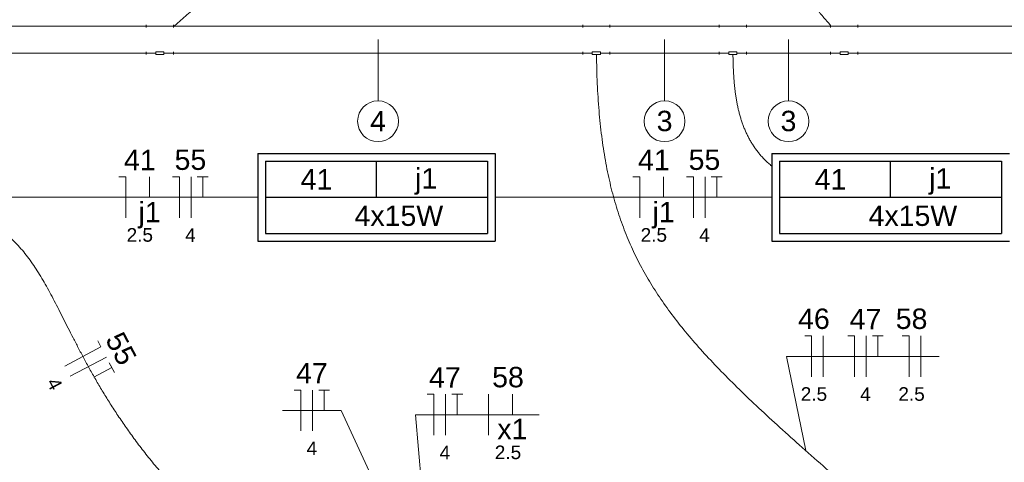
# Model space of a CAD drawing. Header units: millimetres. Extents: x -8 to 220, y -114 to 51.
# Tile 61 of 82: x 35.1 to 38.72, y 41.82 to 43.45. Entities that reach past the tile are written whole.
import ezdxf

# ---------------------------------------------------------------- set-up
doc = ezdxf.new("R2010")
doc.units = ezdxf.units.MM
doc.header["$MEASUREMENT"] = 0
for name, color, linetype, lineweight in [('Conexões - condutos Retangulares', 8, 'Continuous', 5), ('EL-Condutos', 4, 'Continuous', 5), ('EL-Fios (Fase 1)', 7, 'Continuous', 5), ('EL-Fios (Neutro)', 7, 'Continuous', 5), ('EL-Fios (Retorno)', 7, 'Continuous', 5), ('EL-Fios (Terra)', 7, 'Continuous', 5), ('EL-Textos fios', 7, 'Continuous', 5), ('Textos', 7, 'Continuous', 5)]:
    doc.layers.add(name, color=color, linetype=linetype, lineweight=lineweight)
doc.layers.add('P-SIMBOL', color=5, linetype='Continuous')
doc.styles.add('Arial', font='arial.ttf')

msp = doc.modelspace()

# ---------------------------------------------------------------- linework, layer by layer
at = {"layer": 'Conexões - condutos Retangulares'}
for p, q in [((35.5679, 43.4314), (35.5679, 43.4214)), ((35.5679, 43.4264), (35.6679, 43.4264)), ((35.6679, 43.4314), (35.6679, 43.4214)), ((37.173, 43.4314), (37.173, 43.4214)), ((37.173, 43.4264), (37.273, 43.4264)), ((37.273, 43.4314), (37.273, 43.4214)), ((37.6751, 43.4314), (37.6751, 43.4214)), ((37.6751, 43.4264), (37.7751, 43.4264)), ((37.7751, 43.4314), (37.7751, 43.4214)), ((38.084, 43.4314), (38.084, 43.4214)), ((38.084, 43.4264), (38.184, 43.4264)), ((38.184, 43.4314), (38.184, 43.4214)), ((35.5679, 43.3314), (35.5679, 43.3214)), ((35.6029, 43.3264), (35.5679, 43.3264)), ((35.6329, 43.3314), (35.6029, 43.3314)), ((35.6029, 43.3314), (35.6029, 43.3214)), ((35.6329, 43.3214), (35.6029, 43.3214)), ((35.6329, 43.3314), (35.6329, 43.3214)), ((35.6679, 43.3264), (35.6329, 43.3264)), ((35.6679, 43.3314), (35.6679, 43.3214)), ((37.173, 43.3314), (37.173, 43.3214)), ((37.208, 43.3264), (37.173, 43.3264)), ((37.238, 43.3314), (37.208, 43.3314)), ((37.208, 43.3314), (37.208, 43.3214)), ((37.238, 43.3214), (37.208, 43.3214)), ((37.238, 43.3314), (37.238, 43.3214)), ((37.273, 43.3264), (37.238, 43.3264)), ((37.273, 43.3314), (37.273, 43.3214)), ((37.6751, 43.3314), (37.6751, 43.3214)), ((37.7101, 43.3264), (37.6751, 43.3264)), ((37.7401, 43.3314), (37.7101, 43.3314)), ((37.7101, 43.3314), (37.7101, 43.3214)), ((37.7401, 43.3214), (37.7101, 43.3214)), ((37.7401, 43.3314), (37.7401, 43.3214)), ((37.7751, 43.3264), (37.7401, 43.3264)), ((37.7751, 43.3314), (37.7751, 43.3214)), ((38.084, 43.3314), (38.084, 43.3214)), ((38.119, 43.3264), (38.084, 43.3264)), ((38.149, 43.3314), (38.119, 43.3314)), ((38.119, 43.3314), (38.119, 43.3214)), ((38.149, 43.3214), (38.119, 43.3214)), ((38.149, 43.3314), (38.149, 43.3214)), ((38.184, 43.3264), (38.149, 43.3264)), ((38.184, 43.3314), (38.184, 43.3214))]:
    msp.add_line(p, q, dxfattribs=at)
at = {"layer": 'EL-Condutos', "linetype": 'Continuous'}
for p, q in [((33.7106, 43.4264), (35.5679, 43.4264)), ((35.6679, 43.4264), (37.173, 43.4264)), ((37.273, 43.4264), (37.6751, 43.4264)), ((37.7751, 43.4264), (38.084, 43.4264)), ((38.184, 43.4264), (39.0847, 43.4264)), ((33.7106, 43.3264), (35.5679, 43.3264)), ((35.6679, 43.3264), (37.173, 43.3264)), ((37.273, 43.3264), (37.6751, 43.3264)), ((37.7751, 43.3264), (38.084, 43.3264)), ((38.184, 43.3264), (39.0847, 43.3264))]:
    msp.add_line(p, q, dxfattribs=at)
for points in [[(36.3238, 44.5362), (36.3648, 44.4804), (36.3987, 44.4274), (36.4258, 44.3769), (36.4464, 44.3288), (36.4608, 44.2829), (36.4693, 44.2392), (36.4721, 44.1974), (36.4696, 44.1574), (36.462, 44.1191), (36.4498, 44.0822), (36.433, 44.0467), (36.4122, 44.0123), (36.3875, 43.979), (36.3592, 43.9466), (36.3278, 43.9149), (36.2933, 43.8838), (36.2562, 43.8531), (36.2168, 43.8227), (36.1753, 43.7924), (36.132, 43.7621), (36.0872, 43.7316), (36.0413, 43.7008), (35.9946, 43.6695), (35.9472, 43.6375), (35.8996, 43.6048), (35.852, 43.5711), (35.8047, 43.5363), (35.7581, 43.5003), (35.7123, 43.4629), (35.6678, 43.4239)], [(38.0294, 44.535), (38.0012, 44.4955), (37.9754, 44.4561), (37.9519, 44.4167), (37.9306, 44.3774), (37.9117, 44.3381), (37.895, 44.299), (37.8804, 44.2599), (37.8681, 44.221), (37.8579, 44.1822), (37.8497, 44.1435), (37.8437, 44.1051), (37.8397, 44.0668), (37.8378, 44.0287), (37.8378, 43.9909), (37.8398, 43.9532), (37.8437, 43.9159), (37.8495, 43.8788), (37.8572, 43.842), (37.8667, 43.8055), (37.8781, 43.7693), (37.8912, 43.7335), (37.906, 43.698), (37.9226, 43.6629), (37.9409, 43.6282), (37.9608, 43.5938), (37.9824, 43.5599), (38.0056, 43.5265), (38.0303, 43.4934), (38.0566, 43.4609), (38.0843, 43.4288)], [(39.2646, 40.7102), (39.1145, 40.8554), (38.9713, 40.9912), (38.8349, 41.1182), (38.705, 41.237), (38.5815, 41.3482), (38.4644, 41.4522), (38.3535, 41.5498), (38.2486, 41.6414), (38.1497, 41.7277), (38.0566, 41.8092), (37.9693, 41.8865), (37.8874, 41.9602), (37.8111, 42.0308), (37.74, 42.099), (37.6742, 42.1652), (37.6134, 42.2301), (37.5575, 42.2943), (37.5065, 42.3583), (37.4601, 42.4226), (37.4183, 42.488), (37.381, 42.5549), (37.3479, 42.6239), (37.319, 42.6956), (37.2942, 42.7706), (37.2733, 42.8494), (37.2562, 42.9327), (37.2428, 43.021), (37.2329, 43.1148), (37.2265, 43.2148), (37.2233, 43.3215)], [(37.8677, 42.9117), (37.8556, 42.9222), (37.8442, 42.933), (37.8335, 42.9441), (37.8235, 42.9555), (37.8141, 42.9673), (37.8053, 42.9793), (37.7971, 42.9917), (37.7895, 43.0043), (37.7824, 43.0171), (37.7759, 43.0302), (37.7699, 43.0435), (37.7644, 43.057), (37.7593, 43.0708), (37.7548, 43.0847), (37.7506, 43.0987), (37.7468, 43.113), (37.7435, 43.1274), (37.7405, 43.1419), (37.7378, 43.1565), (37.7355, 43.1712), (37.7335, 43.186), (37.7317, 43.2009), (37.7302, 43.2158), (37.729, 43.2308), (37.728, 43.2458), (37.7271, 43.2609), (37.7265, 43.2759), (37.726, 43.291), (37.7256, 43.306), (37.7254, 43.321)], [(35.9787, 42.7968), (35.9376, 42.7968), (35.898, 42.7968), (35.8598, 42.7968), (35.8229, 42.7968), (35.7871, 42.7968), (35.7524, 42.7968), (35.7187, 42.7968), (35.6858, 42.7968), (35.6537, 42.7968), (35.6222, 42.7968), (35.5912, 42.7968), (35.5607, 42.7968), (35.5305, 42.7968), (35.5005, 42.7968), (35.4706, 42.7968), (35.4407, 42.7968), (35.4107, 42.7968), (35.3805, 42.7968), (35.35, 42.7968), (35.319, 42.7968), (35.2876, 42.7968), (35.2555, 42.7968), (35.2226, 42.7968), (35.1889, 42.7968), (35.1543, 42.7968), (35.1186, 42.7968), (35.0817, 42.7968), (35.0436, 42.7968), (35.0041, 42.7968), (34.9631, 42.7968)], [(37.8687, 42.7968), (37.8276, 42.7968), (37.788, 42.7968), (37.7498, 42.7968), (37.7129, 42.7968), (37.6771, 42.7968), (37.6424, 42.7968), (37.6087, 42.7968), (37.5758, 42.7968), (37.5437, 42.7968), (37.5122, 42.7968), (37.4812, 42.7968), (37.4507, 42.7968), (37.4205, 42.7968), (37.3905, 42.7968), (37.3606, 42.7968), (37.3307, 42.7968), (37.3007, 42.7968), (37.2705, 42.7968), (37.24, 42.7968), (37.209, 42.7968), (37.1776, 42.7968), (37.1455, 42.7968), (37.1126, 42.7968), (37.0789, 42.7968), (37.0443, 42.7968), (37.0086, 42.7968), (36.9717, 42.7968), (36.9336, 42.7968), (36.8941, 42.7968), (36.8531, 42.7968)], [(35.6791, 41.7202), (35.6357, 41.7692), (35.5954, 41.8172), (35.5578, 41.8643), (35.523, 41.9105), (35.4906, 41.9557), (35.4605, 41.9999), (35.4326, 42.043), (35.4065, 42.0852), (35.3823, 42.1264), (35.3596, 42.1664), (35.3383, 42.2055), (35.3183, 42.2434), (35.2993, 42.2802), (35.2811, 42.3159), (35.2636, 42.3505), (35.2467, 42.3839), (35.23, 42.4161), (35.2136, 42.4472), (35.197, 42.4771), (35.1803, 42.5057), (35.1632, 42.5331), (35.1454, 42.5592), (35.127, 42.5841), (35.1076, 42.6077), (35.0871, 42.63), (35.0653, 42.651), (35.042, 42.6706), (35.0171, 42.6889), (34.9903, 42.7058), (34.9616, 42.7213)]]:
    msp.add_spline(points, degree=3, dxfattribs=at)
at = {"layer": 'EL-Fios (Fase 1)'}
for p, q in [((35.733, 42.7218), (35.733, 42.8718)), ((37.623, 42.7218), (37.623, 42.8718)), ((38.0571, 42.1369), (38.0571, 42.2869)), ((38.2151, 42.1369), (38.2151, 42.2869)), ((38.416, 42.1369), (38.416, 42.2869)), ((35.2889, 42.1386), (35.4214, 42.2088)), ((36.1796, 41.9378), (36.1796, 42.0878)), ((36.6687, 41.9224), (36.6687, 42.0724)), ((36.8268, 41.9224), (36.8268, 42.0724))]:
    msp.add_line(p, q, dxfattribs=at)
at = {"layer": 'EL-Fios (Neutro)'}
for p, q in [((35.4678, 42.8718), (35.4928, 42.8718)), ((35.4928, 42.7218), (35.4928, 42.8718)), ((35.6651, 42.8718), (35.6901, 42.8718)), ((35.6901, 42.7218), (35.6901, 42.8718)), ((37.3578, 42.8718), (37.3828, 42.8718)), ((37.3828, 42.7218), (37.3828, 42.8718)), ((37.5551, 42.8718), (37.5801, 42.8718)), ((37.5801, 42.7218), (37.5801, 42.8718)), ((37.9892, 42.2869), (38.0142, 42.2869)), ((38.0142, 42.1369), (38.0142, 42.2869)), ((38.1473, 42.2869), (38.1723, 42.2869)), ((38.1723, 42.1369), (38.1723, 42.2869)), ((38.3481, 42.2869), (38.3731, 42.2869)), ((38.3731, 42.1369), (38.3731, 42.2869)), ((35.3896, 42.2687), (35.4013, 42.2467)), ((35.2688, 42.1764), (35.4013, 42.2467)), ((36.1118, 42.0878), (36.1368, 42.0878)), ((36.1368, 41.9378), (36.1368, 42.0878)), ((36.6009, 42.0724), (36.6259, 42.0724)), ((36.6259, 41.9224), (36.6259, 42.0724))]:
    msp.add_line(p, q, dxfattribs=at)
at = {"layer": 'EL-Fios (Retorno)'}
for p, q in [((35.5803, 42.7968), (35.5803, 42.8718)), ((37.4703, 42.7968), (37.4703, 42.8718)), ((36.9143, 41.9974), (36.9143, 42.0724))]:
    msp.add_line(p, q, dxfattribs=at)
at = {"layer": 'EL-Fios (Terra)'}
for points in [[(35.7758, 42.7968), (35.7758, 42.8718), (35.7558, 42.8718), (35.7958, 42.8718)], [(37.6658, 42.7968), (37.6658, 42.8718), (37.6458, 42.8718), (37.6858, 42.8718)], [(38.258, 42.2119), (38.258, 42.2869), (38.238, 42.2869), (38.278, 42.2869)], [(35.3752, 42.1358), (35.4415, 42.1709), (35.4321, 42.1886), (35.4508, 42.1532)], [(36.2225, 42.0128), (36.2225, 42.0878), (36.2025, 42.0878), (36.2425, 42.0878)], [(36.7116, 41.9974), (36.7116, 42.0724), (36.6916, 42.0724), (36.7316, 42.0724)]]:
    msp.add_lwpolyline(points, dxfattribs=at)
at = {"layer": 'EL-Textos fios'}
for p, q in [((36.4204, 43.3764), (36.4204, 43.1514)), ((37.474, 43.3764), (37.474, 43.1514)), ((37.9295, 43.3764), (37.9295, 43.1514)), ((37.9928, 41.8656), (37.922, 42.2119)), ((37.922, 42.2119), (38.4832, 42.2119)), ((36.0689, 42.0128), (36.2853, 42.0128)), ((36.4313, 41.6968), (36.2853, 42.0128)), ((36.6044, 41.477), (36.558, 41.9974)), ((36.558, 41.9974), (37.0125, 41.9974))]:
    msp.add_line(p, q, dxfattribs=at)
for centre in [(36.4204, 43.0764), (37.474, 43.0764), (37.9295, 43.0764)]:
    msp.add_circle(centre, 0.075, dxfattribs=at)
at = {"layer": 'P-SIMBOL'}
for p, q in [((35.978, 42.958), (36.8516, 42.958)), ((35.978, 42.958), (35.978, 42.6355)), ((36.8516, 42.958), (36.8516, 42.6355)), ((37.868, 42.958), (38.7416, 42.958)), ((37.868, 42.958), (37.868, 42.6355)), ((36.0068, 42.9293), (36.8228, 42.9293)), ((36.0068, 42.9293), (36.0068, 42.6643)), ((36.4148, 42.7968), (36.4148, 42.9293)), ((36.8228, 42.9293), (36.8228, 42.6643)), ((37.8968, 42.9293), (38.7128, 42.9293)), ((37.8968, 42.9293), (37.8968, 42.6643)), ((38.3048, 42.7968), (38.3048, 42.9293)), ((38.7128, 42.9293), (38.7128, 42.6643)), ((36.0068, 42.7968), (36.8228, 42.7968)), ((37.8968, 42.7968), (38.7128, 42.7968)), ((36.0068, 42.6643), (36.8228, 42.6643)), ((37.8968, 42.6643), (38.7128, 42.6643)), ((35.978, 42.6355), (36.8516, 42.6355)), ((37.868, 42.6355), (38.7416, 42.6355))]:
    msp.add_line(p, q, dxfattribs=at)

# ---------------------------------------------------------------- texts
at = {"layer": 'EL-Textos fios', "attachment_point": 8, "line_spacing_factor": 0.6, "style": 'Arial'}
for s, insert, char_height, width in [('4', (36.4204, 43.0389), 0.075, 0.116502), ('3', (37.474, 43.0389), 0.075, 0.116502), ('3', (37.9295, 43.0389), 0.075, 0.116502), ('41', (35.5444, 42.8965), 0.075, 0.233003), ('55', (35.7305, 42.8965), 0.075, 0.233003), ('41', (37.4344, 42.8965), 0.075, 0.233003), ('55', (37.6205, 42.8965), 0.075, 0.233003), ('j1', (35.5803, 42.682), 0.075, 0.163034), ('j1', (37.4703, 42.682), 0.075, 0.163034), ('2.5', (35.5444, 42.6328), 0.05, 0.194131), ('4', (35.7305, 42.6328), 0.05, 0.077668), ('2.5', (37.4344, 42.6328), 0.05, 0.194131), ('4', (37.6205, 42.6328), 0.05, 0.077668), ('46', (38.0231, 42.3117), 0.075, 0.233003), ('47', (38.2126, 42.3117), 0.075, 0.233003), ('58', (38.3821, 42.3117), 0.075, 0.233003), ('47', (36.1771, 42.1125), 0.075, 0.233003), ('47', (36.6662, 42.0972), 0.075, 0.233003), ('58', (36.8982, 42.0972), 0.075, 0.233003), ('2.5', (38.0231, 42.0479), 0.05, 0.194131), ('4', (38.2126, 42.0479), 0.05, 0.077668), ('2.5', (38.3821, 42.0479), 0.05, 0.194131), ('x1', (36.9143, 41.9074), 0.075, 0.221341), ('4', (36.1771, 41.8488), 0.05, 0.077668), ('4', (36.6662, 41.8334), 0.05, 0.077668), ('2.5', (36.8982, 41.8334), 0.05, 0.194131)]:
    msp.add_mtext(s, dxfattribs=dict(at, insert=insert, char_height=char_height, width=width))
at = {"layer": 'EL-Textos fios', "attachment_point": 8, "rotation": 297.9209, "line_spacing_factor": 0.6, "style": 'Arial'}
for s, insert, char_height, width in [('55', (35.4421, 42.2226), 0.075, 0.233003), ('4', (35.2091, 42.0991), 0.05, 0.077668)]:
    msp.add_mtext(s, dxfattribs=dict(at, insert=insert, char_height=char_height, width=width))
at = {"layer": 'Textos', "char_height": 0.075, "attachment_point": 7, "line_spacing_factor": 0.6, "style": 'Arial'}
for s, insert, width in [('41', (36.1357, 42.8253), 0.233003), ('j1', (36.5565, 42.8063), 0.163034), ('41', (38.0257, 42.8253), 0.233003), ('j1', (38.4465, 42.8063), 0.163034), ('4x15W', (36.334, 42.6906), 0.652134), ('4x15W', (38.224, 42.6906), 0.652134)]:
    msp.add_mtext(s, dxfattribs=dict(at, insert=insert, width=width))

doc.saveas('drawing.dxf')
